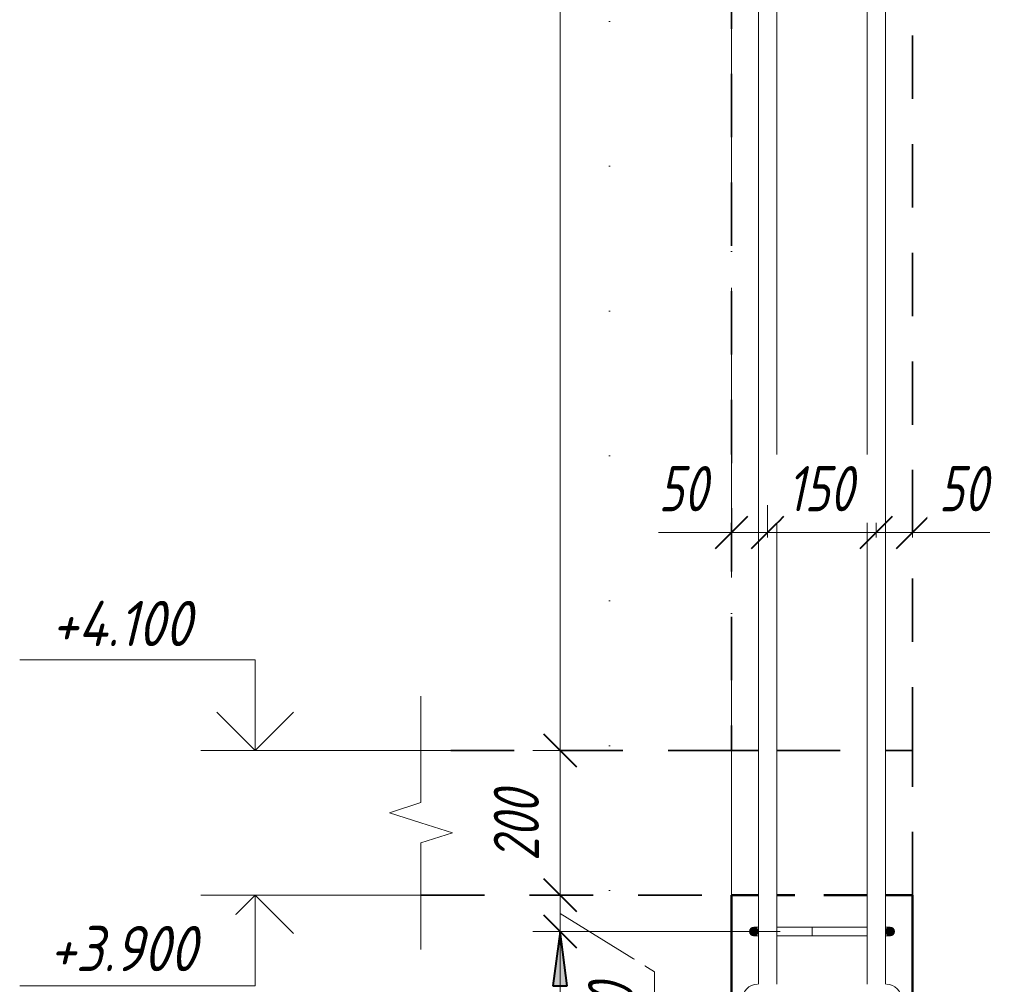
# Model space of a CAD drawing. Header units: millimetres. Extents: x 69109 to 82042, y -118926 to 7624.
# Tile 29 of 31: x 76699 to 78058, y 3777 to 5109. Entities that reach past the tile are written whole.
import ezdxf

# ---------------------------------------------------------------- set-up
doc = ezdxf.new("R2010")
doc.units = ezdxf.units.MM
for name, pattern in [('01 Штриховая _4 мм_', [150, 87.5, -62.5]), ('ADSK_Линия разреза', [400, 0, -200, 0, -200]), ('ADSK_Линия сетки', [500, 400, -50, 0, -50]), ('ADSK_Невидимые', [100, 60, -40]), ('ADSK_Пунктирная_п5', [100, 0, -100])]:
    doc.linetypes.add(name, pattern=pattern)
for name, color, linetype, lineweight in [('A-____-____-DIMS', 211, 'Continuous', 9), ('A-____-____-DIMS-25', 211, 'Continuous', 9), ('A-____-NOTE-TEXT', 131, 'Continuous', 20), ('A-DETL-GENF-OTLN', 92, 'Continuous', 20), ('A-FLOR-____-MCUT', 192, 'Continuous', 50), ('G-____-____-DIMS', 111, 'Continuous', 9), ('G-____-____-SYMB', 111, 'ADSK_Пунктирная_п5', 20), ('S-COLS-____-HDLN', 52, 'ADSK_Невидимые', 20), ('S-COLS-____-MCUT', 52, 'Continuous', 50), ('S-GRID-____-OTLN', 1, 'Continuous', 9), ('S-RBAR-____-MCUT', 171, 'Continuous', 20), ('S-RBAR-____-OTLN', 171, 'Continuous', 100)]:
    doc.layers.add(name, color=color, linetype=linetype, lineweight=lineweight)
doc.styles.add('GOST Common_I_4', font='GOST_Common Italic.ttf', dxfattribs={"width": 0.8, "height": 62.5})
doc.styles.add('GOST Common_I_5', font='GOST_Common Italic.ttf', dxfattribs={"width": 0.9, "height": 62.5})
doc.dimstyles.new('ADSK_Для_арматуры_Основной_2_5_мм_шаг_кол-во_Стрелки_точный', dxfattribs={"dimscale": 304.8, "dimtxt": 0.206224, "dimasz": 0, "dimexe": 0.123031, "dimexo": 0.000403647, "dimgap": 0.032808, "dimtad": 1, "dimdec": 0, "dimlfac": 304.8, "dimdsep": 46, "dimtxsty": 'GOST Common_I_4', "dimblk2": 'NONE', "dimsah": 1, "dimcen": 0.09, "dimdle": 0.123031, "dimazin": 0, "dimtfac": 1, "dimtdec": 4, "dimtix": 1, "dimtmove": 0, "dimatfit": 3, "dimfxl": 1, "dimtvp": 1, "dimtfill": 1, "dimtolj": 1, "dimtzin": 0, "dimarcsym": 2})
doc.dimstyles.new('ADSK_Округление_5мм__Узкий__3', dxfattribs={"dimscale": 304.8, "dimtxt": 0.206224, "dimasz": 0.147638, "dimexe": 0.123031, "dimexo": 0.000269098, "dimgap": 0.032808, "dimtad": 1, "dimdec": 0, "dimlfac": 304.8, "dimrnd": 5, "dimdsep": 46, "dimtxsty": 'GOST Common_I_4', "dimblk1": 'OBLIQUE', "dimblk2": 'OBLIQUE', "dimsah": 1, "dimcen": 0.09, "dimdle": 0.123031, "dimazin": 0, "dimtfac": 1, "dimtdec": 4, "dimtix": 1, "dimtmove": 1, "dimatfit": 3, "dimfxl": 1, "dimtvp": 1, "dimtfill": 1, "dimtolj": 1, "dimtzin": 0, "dimlwd": 20, "dimlwe": 20, "dimarcsym": 2})
doc.dimstyles.new('ADSK_Округление_5мм__Узкий__4', dxfattribs={"dimscale": 304.8, "dimtxt": 0.206224, "dimasz": 0.147638, "dimexe": 0.123031, "dimexo": 0.000269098, "dimgap": 0.032808, "dimtad": 1, "dimdec": 0, "dimlfac": 304.8, "dimrnd": 5, "dimdsep": 46, "dimtxsty": 'GOST Common_I_4', "dimblk1": 'OBLIQUE', "dimblk2": 'OBLIQUE', "dimsah": 1, "dimcen": 0.09, "dimdle": 0.123031, "dimazin": 0, "dimtfac": 1, "dimtdec": 4, "dimtix": 1, "dimtmove": 0, "dimatfit": 3, "dimfxl": 1, "dimtvp": 1, "dimtfill": 1, "dimtolj": 1, "dimtzin": 0, "dimlwd": 20, "dimlwe": 20, "dimarcsym": 2})

# ---------------------------------------------------------------- blocks, each defined once
blk = doc.blocks.new('ADSK_Обрыв_Линия - ADSK_Обрыв_линия-1072157-КЖ1_ПЭ_ВЭ1_Армирование_Пилоны_Пм-1_7_2-2')
at = {"layer": 'A-DETL-GENF-OTLN'}
for p, q in [((69721.5, 4028.2), (69721.5, 4100)), ((69721.5, 3900), (69721.5, 3972.5))]:
    blk.add_line(p, q, dxfattribs=at)
blk = doc.blocks.new('DIMBLOCK44-КЖ1_ПЭ_ВЭ1_Армирование_Пилоны_Пм-1_7_2-2')
at = {"layer": 'A-____-____-DIMS-25', "lineweight": 40}
for points in [[(77445.3, 3850), (77435.4, 3775), (77455.1, 3775)], [(77445.3, 2950), (77455.1, 3025), (77435.4, 3025)]]:
    blk.add_hatch(color=256, dxfattribs=at).paths.add_polyline_path(points)
at = {"layer": 'A-____-____-DIMS-25'}
for p, q in [((77445.3, 3887.5), (77445.3, 2912.5)), ((77445.3, 3850), (77407.8, 3850)), ((77445.3, 3850), (77669.2, 3850)), ((77445.3, 2950), (77407.8, 2950)), ((77445.3, 2950), (77669.2, 2950))]:
    blk.add_line(p, q, dxfattribs=at)
at = {"layer": 'A-____-____-DIMS-25', "lineweight": 40}
for p, q in [((77445.3, 3850), (77435.4, 3775)), ((77455.1, 3775), (77445.3, 3850)), ((77435.4, 3775), (77455.1, 3775)), ((77455.1, 3025), (77435.4, 3025)), ((77435.4, 3025), (77445.3, 2950)), ((77445.3, 2950), (77455.1, 3025))]:
    blk.add_line(p, q, dxfattribs=at)
at = {"layer": 'A-____-____-DIMS-25', "color": 0, "insert": (77353.6, 3246.6), "char_height": 62.5, "width": 368.194, "attachment_point": 1, "rotation": 90, "line_spacing_factor": 1.022761, "style": 'GOST Common_I_4', "bg_fill": 3, "box_fill_scale": 1.25, "bg_fill_color": 256, "bg_fill_true_color": 13158600, "bg_fill_transparency": 0}
blk.add_mtext('100x9=900', dxfattribs=at)
blk = doc.blocks.new('_None')
blk = doc.blocks.new('DIMBLOCK50-КЖ1_ПЭ_ВЭ1_Армирование_Пилоны_Пм-1_7_2-2')
at = {"layer": 'A-____-____-DIMS-25', "lineweight": 20}
for p, q in [((77445.3, 3937.5), (77445.3, 3812.5)), ((77445.3, 3900), (77407.8, 3900)), ((77445.3, 3900), (77452.1, 3900)), ((77575.5, 3794.1), (77445.3, 3875)), ((77445.3, 3850), (77407.8, 3850)), ((77445.3, 3850), (77749.2, 3850)), ((77575.5, 3711.3), (77575.5, 3794.1))]:
    blk.add_line(p, q, dxfattribs=at)
at = {"layer": 'A-____-____-DIMS-25', "lineweight": 40}
for p, q in [((77445.3, 3900), (77422.8, 3922.5)), ((77445.3, 3900), (77467.8, 3877.5)), ((77445.3, 3850), (77422.8, 3872.5)), ((77445.3, 3850), (77467.8, 3827.5))]:
    blk.add_line(p, q, dxfattribs=at)
at = {"layer": 'A-____-____-DIMS-25', "color": 0, "lineweight": 20, "insert": (77483.8, 3711.3), "char_height": 62.5, "width": 84.378, "attachment_point": 1, "rotation": 90, "line_spacing_factor": 1.022761, "style": 'GOST Common_I_4', "bg_fill": 3, "box_fill_scale": 1.25, "bg_fill_color": 256, "bg_fill_true_color": 13158600, "bg_fill_transparency": 0}
blk.add_mtext('50', dxfattribs=at)
blk = doc.blocks.new('_Oblique')
at = {"color": 0, "linetype": 'ByBlock', "lineweight": -2}
blk.add_line((-0.5, -0.5), (0.5, 0.5), dxfattribs=at)
blk = doc.blocks.new('DIMBLOCK51-КЖ1_ПЭ_ВЭ1_Армирование_Пилоны_Пм-1_7_2-2')
at = {"layer": 'A-____-____-DIMS-25', "lineweight": 20}
for p, q in [((77445.3, 6637.2), (77445.3, 4100)), ((77445.3, 6599.7), (77407.8, 6599.7)), ((77445.3, 6599.7), (77694.2, 6599.7)), ((77445.3, 4100), (77407.8, 4100)), ((77445.3, 4100), (77452.1, 4100))]:
    blk.add_line(p, q, dxfattribs=at)
at = {"layer": 'A-____-____-DIMS-25', "lineweight": 40}
for p, q in [((77445.3, 6599.7), (77422.8, 6622.2)), ((77445.3, 6599.7), (77467.8, 6577.2)), ((77445.3, 4100), (77422.8, 4122.5)), ((77445.3, 4100), (77467.8, 4077.5))]:
    blk.add_line(p, q, dxfattribs=at)
at = {"layer": 'A-____-____-DIMS-25', "color": 0, "lineweight": 20, "insert": (77353.6, 5279.5), "char_height": 62.5, "width": 168.756, "attachment_point": 1, "rotation": 90, "line_spacing_factor": 1.022761, "style": 'GOST Common_I_4', "bg_fill": 3, "box_fill_scale": 1.25, "bg_fill_color": 256, "bg_fill_true_color": 13158600, "bg_fill_transparency": 0}
blk.add_mtext('2500', dxfattribs=at)
blk = doc.blocks.new('DIMBLOCK52-КЖ1_ПЭ_ВЭ1_Армирование_Пилоны_Пм-1_7_2-2')
at = {"layer": 'A-____-____-DIMS-25', "lineweight": 40}
for p, q in [((77445.3, 4100), (77422.8, 4122.5)), ((77445.3, 4100), (77467.8, 4077.5)), ((77445.3, 3900), (77422.8, 3922.5)), ((77445.3, 3900), (77467.8, 3877.5))]:
    blk.add_line(p, q, dxfattribs=at)
at = {"layer": 'A-____-____-DIMS-25', "lineweight": 20}
for p, q in [((77445.3, 4100), (77407.8, 4100)), ((77445.3, 4100), (77445.3, 3862.5)), ((77445.3, 4100), (77452.1, 4100)), ((77445.3, 3900), (77407.8, 3900)), ((77445.3, 3900), (77452.1, 3900))]:
    blk.add_line(p, q, dxfattribs=at)
at = {"layer": 'A-____-____-DIMS-25', "color": 0, "lineweight": 20, "insert": (77353.6, 3947.3), "char_height": 62.5, "width": 126.567, "attachment_point": 1, "rotation": 90, "line_spacing_factor": 1.022761, "style": 'GOST Common_I_4', "bg_fill": 3, "box_fill_scale": 1.25, "bg_fill_color": 256, "bg_fill_true_color": 13158600, "bg_fill_transparency": 0}
blk.add_mtext('200', dxfattribs=at)
blk = doc.blocks.new('DIMBLOCK53-КЖ1_ПЭ_ВЭ1_Армирование_Пилоны_Пм-1_7_2-2')
at = {"layer": 'A-____-____-DIMS-25', "lineweight": 20}
for p, q in [((77881.7, 4401.2), (77881.7, 4438.7)), ((77931.7, 4401.2), (77931.7, 4438.7)), ((77969.2, 4401.2), (77881.7, 4401.2)), ((77881.7, 4401.2), (77881.7, 4394.4)), ((77955.5, 4401.2), (77906.7, 4401.2)), ((77931.7, 4401.2), (77931.7, 4394.4)), ((78038.3, 4401.2), (77955.5, 4401.2))]:
    blk.add_line(p, q, dxfattribs=at)
at = {"layer": 'A-____-____-DIMS-25', "lineweight": 40}
for p, q in [((77881.7, 4401.2), (77904.2, 4423.7)), ((77931.7, 4401.2), (77954.2, 4423.7)), ((77881.7, 4401.2), (77859.2, 4378.7)), ((77931.7, 4401.2), (77909.2, 4378.7))]:
    blk.add_line(p, q, dxfattribs=at)
at = {"layer": 'A-____-____-DIMS-25', "color": 0, "lineweight": 20, "insert": (77968, 4492.9), "char_height": 62.5, "width": 84.378, "attachment_point": 1, "line_spacing_factor": 1.022761, "style": 'GOST Common_I_4', "bg_fill": 3, "box_fill_scale": 1.25, "bg_fill_color": 256, "bg_fill_true_color": 13158600, "bg_fill_transparency": 0}
blk.add_mtext('50', dxfattribs=at)
blk = doc.blocks.new('DIMBLOCK54-КЖ1_ПЭ_ВЭ1_Армирование_Пилоны_Пм-1_7_2-2')
at = {"layer": 'A-____-____-DIMS-25', "lineweight": 20}
for p, q in [((77731.7, 4401.2), (77731.7, 4438.7)), ((77881.7, 4401.2), (77881.7, 4438.7)), ((77881.7, 4401.2), (77731.7, 4401.2)), ((77731.7, 4401.2), (77731.7, 4394.4)), ((77881.7, 4401.2), (77881.7, 4394.4))]:
    blk.add_line(p, q, dxfattribs=at)
at = {"layer": 'A-____-____-DIMS-25', "lineweight": 40}
for p, q in [((77731.7, 4401.2), (77754.2, 4423.7)), ((77881.7, 4401.2), (77904.2, 4423.7)), ((77731.7, 4401.2), (77709.2, 4378.7)), ((77881.7, 4401.2), (77859.2, 4378.7))]:
    blk.add_line(p, q, dxfattribs=at)
at = {"layer": 'A-____-____-DIMS-25', "color": 0, "lineweight": 20, "insert": (77758.8, 4492.9), "char_height": 62.5, "width": 115.061, "attachment_point": 1, "line_spacing_factor": 1.022761, "style": 'GOST Common_I_4', "bg_fill": 3, "box_fill_scale": 1.25, "bg_fill_color": 256, "bg_fill_true_color": 13158600, "bg_fill_transparency": 0}
blk.add_mtext('150', dxfattribs=at)
blk = doc.blocks.new('DIMBLOCK55-КЖ1_ПЭ_ВЭ1_Армирование_Пилоны_Пм-1_7_2-2')
at = {"layer": 'A-____-____-DIMS-25', "lineweight": 20}
for p, q in [((77681.7, 4401.2), (77681.7, 4438.7)), ((77731.7, 4401.2), (77731.7, 4438.7)), ((77581.1, 4401.2), (77663.9, 4401.2)), ((77731.7, 4401.2), (77644.2, 4401.2)), ((77663.9, 4401.2), (77706.7, 4401.2)), ((77681.7, 4401.2), (77681.7, 4394.4)), ((77731.7, 4401.2), (77731.7, 4394.4))]:
    blk.add_line(p, q, dxfattribs=at)
at = {"layer": 'A-____-____-DIMS-25', "lineweight": 40}
for p, q in [((77681.7, 4401.2), (77704.2, 4423.7)), ((77731.7, 4401.2), (77754.2, 4423.7)), ((77681.7, 4401.2), (77659.2, 4378.7)), ((77731.7, 4401.2), (77709.2, 4378.7))]:
    blk.add_line(p, q, dxfattribs=at)
at = {"layer": 'A-____-____-DIMS-25', "color": 0, "lineweight": 20, "insert": (77581.1, 4492.9), "char_height": 62.5, "width": 84.378, "attachment_point": 1, "line_spacing_factor": 1.022761, "style": 'GOST Common_I_4', "bg_fill": 3, "box_fill_scale": 1.25, "bg_fill_color": 256, "bg_fill_true_color": 13158600, "bg_fill_transparency": 0}
blk.add_mtext('50', dxfattribs=at)
blk = doc.blocks.new('Высотные отметки - Стрелка вверх-6399-КЖ1_ПЭ_ВЭ1_Армирование_Пилоны_Пм-1_7_2-2')
at = {"layer": 'A-____-NOTE-TEXT'}
for p, q in [((69492.6, 4225), (69167.6, 4225)), ((69492.6, 4100), (69492.6, 4225)), ((69492.6, 4100), (69439.6, 4153)), ((69492.6, 4100), (69545.6, 4153)), ((69567.6, 4100), (69417.6, 4100))]:
    blk.add_line(p, q, dxfattribs=at)
blk = doc.blocks.new('Высотные отметки - Стрелка вниз-6400-КЖ1_ПЭ_ВЭ1_Армирование_Пилоны_Пм-1_7_2-2')
at = {"layer": 'A-____-NOTE-TEXT'}
for p, q in [((69567.6, 3900), (69417.6, 3900)), ((69492.6, 3900), (69439.6, 3847)), ((69492.6, 3900), (69492.6, 3775)), ((69492.6, 3900), (69545.6, 3847)), ((69492.6, 3775), (69167.6, 3775))]:
    blk.add_line(p, q, dxfattribs=at)

msp = doc.modelspace()

# ---------------------------------------------------------------- hatches: boundary and pattern name
at = {"layer": 'S-RBAR-____-MCUT'}
h = msp.add_hatch(color=256, dxfattribs=at)
edge = h.paths.add_edge_path()
edge.add_arc((77712.7221, 3850), 6, 0, 360)
for points in [[(77712.7221, 3844), (77717.9182, 3847), (77717.9182, 3853), (77712.7221, 3856), (77707.5259, 3853), (77707.5259, 3847)], [(77900.7221, 3844), (77905.9182, 3847), (77905.9182, 3853), (77900.7221, 3856), (77895.5259, 3853), (77895.5259, 3847)]]:
    msp.add_hatch(color=256, dxfattribs=at).paths.add_polyline_path(points)
h = msp.add_hatch(color=256, dxfattribs=at)
edge = h.paths.add_edge_path()
edge.add_arc((77900.7221, 3850), 6, 0, 360)

# ---------------------------------------------------------------- linework, layer by layer
at = {"layer": 'A-____-NOTE-TEXT'}
for p, q in [((77253.2291, 4100), (77253.2291, 4175)), ((77253.2291, 4028.1543), (77209.904, 4014.0772)), ((77209.904, 4014.0772), (77253.2291, 4000)), ((77253.2291, 4000), (77296.5304, 3986.25)), ((77253.2291, 3972.5), (77296.5304, 3986.25)), ((77253.2291, 3900), (77253.2291, 3825))]:
    msp.add_line(p, q, dxfattribs=at)
at = {"layer": 'A-FLOR-____-MCUT', "linetype": '01 Штриховая _4 мм_', "lineweight": 35}
for p, q in [((77681.7209, 4100), (77253.2291, 4100)), ((77931.7209, 3900), (77931.7209, 4100)), ((77253.2291, 3900), (77681.7209, 3900))]:
    msp.add_line(p, q, dxfattribs=at)
at = {"layer": 'G-____-____-DIMS', "lineweight": 20}
for p, q in [((77340.1041, 4100), (77024.3253, 4100)), ((77328.7452, 3900), (77024.3253, 3900))]:
    msp.add_line(p, q, dxfattribs=at)
at = {"layer": 'G-____-____-SYMB', "linetype": 'ADSK_Линия разреза'}
msp.add_line((77513.6333, 7508.3148), (77513.6333, -642.0148), dxfattribs=at)
at = {"layer": 'S-COLS-____-HDLN', "linetype": '01 Штриховая _4 мм_', "lineweight": 35}
for p, q in [((77681.7705, 4100), (77719.2221, 4100)), ((77744.2221, 4100), (77869.2221, 4100)), ((77894.2221, 4100), (77931.7209, 4100))]:
    msp.add_line(p, q, dxfattribs=at)
at = {"layer": 'S-COLS-____-HDLN', "lineweight": 50}
for p, q in [((77719.2221, 3900), (77681.7705, 3900)), ((77869.2221, 3900), (77744.2221, 3900)), ((77931.7209, 3900), (77894.2221, 3900))]:
    msp.add_line(p, q, dxfattribs=at)
at = {"layer": 'S-COLS-____-MCUT', "linetype": '01 Штриховая _4 мм_', "lineweight": 35}
for p, q in [((77681.7209, 6834.4979), (77681.7209, 4100)), ((77931.7209, 4100), (77931.7209, 6834.4979))]:
    msp.add_line(p, q, dxfattribs=at)
at = {"layer": 'S-COLS-____-MCUT'}
for p, q in [((77681.7209, 3900), (77681.7209, -160)), ((77931.7209, -160), (77931.7209, 3900))]:
    msp.add_line(p, q, dxfattribs=at)
at = {"layer": 'S-GRID-____-OTLN', "linetype": 'ADSK_Линия сетки'}
msp.add_line((77681.7209, -1662.0625), (77681.7209, 7513.2758), dxfattribs=at)
at = {"layer": 'S-RBAR-____-MCUT'}
for p, q in [((77712.7221, 3856), (77707.5259, 3853)), ((77707.5259, 3853), (77707.5259, 3847)), ((77707.5259, 3847), (77712.7221, 3844)), ((77717.9182, 3853), (77712.7221, 3856)), ((77712.7221, 3844), (77717.9182, 3847)), ((77717.9182, 3847), (77717.9182, 3853)), ((77900.7221, 3856), (77895.5259, 3853)), ((77895.5259, 3853), (77895.5259, 3847)), ((77895.5259, 3847), (77900.7221, 3844)), ((77905.9182, 3853), (77900.7221, 3856)), ((77900.7221, 3844), (77905.9182, 3847)), ((77905.9182, 3847), (77905.9182, 3853))]:
    msp.add_line(p, q, dxfattribs=at)
for centre in [(77712.7221, 3850), (77900.7221, 3850)]:
    msp.add_circle(centre, 6, dxfattribs=at)
at = {"layer": 'S-RBAR-____-OTLN', "lineweight": 20}
for p, q in [((77719.2221, 6599.6543), (77719.2221, 4119.4996)), ((77744.2221, 6599.6543), (77744.2221, 4119.4996)), ((77869.2221, 6599.6543), (77869.2221, 4119.4996)), ((77894.2221, 6599.6543), (77894.2221, 4119.4996)), ((77719.2221, 4105.7893), (77719.2221, 4119.4996)), ((77744.2221, 4105.7893), (77744.2221, 4119.4996)), ((77869.2221, 4105.7893), (77869.2221, 4119.4996)), ((77894.2221, 4105.7893), (77894.2221, 4119.4996)), ((77719.2221, 4105.7893), (77719.2221, 3943.465)), ((77744.2221, 4105.7893), (77744.2221, 3943.465)), ((77869.2221, 4105.7893), (77869.2221, 3943.465)), ((77894.2221, 4105.7893), (77894.2221, 3943.465)), ((77719.2221, 3943.465), (77719.2221, 3929.7547)), ((77744.2221, 3943.465), (77744.2221, 3929.7547)), ((77869.2221, 3943.465), (77869.2221, 3929.7547)), ((77894.2221, 3943.465), (77894.2221, 3929.7547)), ((77719.2221, 3929.7547), (77719.2221, 3777)), ((77744.2221, 3929.7547), (77744.2221, 3777)), ((77869.2221, 3929.7547), (77869.2221, 3777)), ((77894.2221, 3929.7547), (77894.2221, 3777)), ((77712.7221, 3856), (77719.0169, 3856)), ((77744.117, 3856), (77747.2881, 3856)), ((77747.3293, 3856), (77774.1779, 3856)), ((77774.1779, 3856), (77793.395, 3856)), ((77793.395, 3856), (77864.7221, 3856)), ((77793.395, 3844), (77793.395, 3856)), ((77864.7221, 3856), (77869.2618, 3856)), ((77894.4274, 3856), (77900.7221, 3856)), ((77712.7221, 3844), (77718.6468, 3844)), ((77744.1824, 3844), (77746.7831, 3844)), ((77746.8073, 3844), (77774.1779, 3844)), ((77774.1779, 3844), (77793.395, 3844)), ((77793.395, 3844), (77864.7221, 3844)), ((77864.7221, 3844), (77869.2618, 3844)), ((77894.4274, 3844), (77900.7221, 3844))]:
    msp.add_line(p, q, dxfattribs=at)
for centre, radius, start, end in [((77712.7221, 3850), 6, 90, 270), ((77712.7221, 3850), 6, 90, 270), ((77900.7221, 3850), 6, 270, 90), ((77717.7149, 3756), 21, 90, 270), ((77895.7149, 3756), 21, 270, 90)]:
    msp.add_arc(centre, radius, start, end, dxfattribs=at)

# ---------------------------------------------------------------- block references
at = {"layer": 'A-____-NOTE-TEXT'}
for name in ['Высотные отметки - Стрелка вверх-6399-КЖ1_ПЭ_ВЭ1_Армирование_Пилоны_Пм-1_7_2-2', 'Высотные отметки - Стрелка вниз-6400-КЖ1_ПЭ_ВЭ1_Армирование_Пилоны_Пм-1_7_2-2']:
    msp.add_blockref(name, (7531.7209, 0), dxfattribs=at)
at = {"layer": 'A-DETL-GENF-OTLN'}
msp.add_blockref('ADSK_Обрыв_Линия - ADSK_Обрыв_линия-1072157-КЖ1_ПЭ_ВЭ1_Армирование_Пилоны_Пм-1_7_2-2', (7531.7209, 0), dxfattribs=at)

# ---------------------------------------------------------------- texts
at = {"layer": 'G-____-____-DIMS', "lineweight": 20, "insert": (76743.0991, 4306.6768), "char_height": 62.5, "width": 254.942836, "attachment_point": 1, "line_spacing_factor": 1.022761, "style": 'GOST Common_I_5', "bg_fill": 3, "box_fill_scale": 1.25, "bg_fill_color": 256, "bg_fill_true_color": 13158600, "bg_fill_transparency": 0}
msp.add_mtext('+4.100', dxfattribs=at)

# ---------------------------------------------------------------- next in the draw order: texts
at = {"layer": 'G-____-____-DIMS', "lineweight": 20, "insert": (76740.2706, 3857.6392), "char_height": 62.5, "width": 261.731255, "attachment_point": 1, "line_spacing_factor": 1.022761, "style": 'GOST Common_I_5', "bg_fill": 3, "box_fill_scale": 1.25, "bg_fill_color": 256, "bg_fill_true_color": 13158600, "bg_fill_transparency": 0}
msp.add_mtext('+3.900', dxfattribs=at)

# ---------------------------------------------------------------- next in the draw order: dimensions: what is measured, and where the dimension line sits
at = {"layer": 'A-____-____-DIMS', "lineweight": 20}
dim = msp.add_linear_dim(base=(77445.2566, 4100), p1=(77719.2221, 6599.6543), p2=(77477.0764, 4100), angle=90, dimstyle='ADSK_Округление_5мм__Узкий__4', override={"dimpost": '<>', "dimfxl": 2511.355403}, dxfattribs=at)
dim.commit()
dim.dimension.update_dxf_attribs({"geometry": 'DIMBLOCK51-КЖ1_ПЭ_ВЭ1_Армирование_Пилоны_Пм-1_7_2-2', "text_midpoint": (77403.6041, 5349.8271)})
dim = msp.add_linear_dim(base=(77881.7221, 4401.2046), p1=(77931.7209, 4369.3848), p2=(77881.7221, 4369.3848), dimstyle='ADSK_Округление_5мм__Узкий__3', override={"dimpost": '<>', "dimfxl": 49.998764}, dxfattribs=at)
dim.commit()
dim.dimension.update_dxf_attribs({"geometry": 'DIMBLOCK53-КЖ1_ПЭ_ВЭ1_Армирование_Пилоны_Пм-1_7_2-2', "text_midpoint": (78010.1405, 4451.2147), "dimtype": 160})
at = {"layer": 'A-____-____-DIMS'}
dim = msp.add_linear_dim(base=(77445.2566, 2950), p1=(77706.7221, 3850), p2=(77706.7221, 2950), angle=90, text='100x9=900', dimstyle='ADSK_Для_арматуры_Основной_2_5_мм_шаг_кол-во_Стрелки_точный', override={"dimpost": '<>', "dimblk1": 'None', "dimblk2": 'None', "dimsah": 1, "dimfxl": 900}, dxfattribs=at)
dim.commit()
dim.dimension.update_dxf_attribs({"geometry": 'DIMBLOCK44-КЖ1_ПЭ_ВЭ1_Армирование_Пилоны_Пм-1_7_2-2', "text_midpoint": (77404.0066, 3400)})

# ---------------------------------------------------------------- next in the draw order: dimensions: what is measured, and where the dimension line sits
at = {"layer": 'A-____-____-DIMS', "lineweight": 20}
dim = msp.add_linear_dim(base=(77731.7221, 4401.2046), p1=(77881.7221, 4369.3848), p2=(77731.7221, 4369.3848), dimstyle='ADSK_Округление_5мм__Узкий__4', override={"dimpost": '<>', "dimfxl": 150}, dxfattribs=at)
dim.commit()
dim.dimension.update_dxf_attribs({"geometry": 'DIMBLOCK54-КЖ1_ПЭ_ВЭ1_Армирование_Пилоны_Пм-1_7_2-2', "text_midpoint": (77806.7221, 4442.8571)})
dim = msp.add_linear_dim(base=(77445.2566, 3850), p1=(77477.0764, 3900), p2=(77774.1779, 3850), angle=90, dimstyle='ADSK_Округление_5мм__Узкий__3', override={"dimpost": '<>', "dimfxl": 301.279466}, dxfattribs=at)
dim.commit()
dim.dimension.update_dxf_attribs({"geometry": 'DIMBLOCK50-КЖ1_ПЭ_ВЭ1_Армирование_Пилоны_Пм-1_7_2-2', "text_midpoint": (77525.4592, 3753.4482), "dimtype": 160, "text_rotation": 90})

# ---------------------------------------------------------------- next in the draw order: dimensions: what is measured, and where the dimension line sits
dim = msp.add_linear_dim(base=(77681.7209, 4401.2046), p1=(77731.7221, 4369.3848), p2=(77681.7209, 4369.3848), dimstyle='ADSK_Округление_5мм__Узкий__3', override={"dimpost": '<>', "dimfxl": 50.001236}, dxfattribs=at)
dim.commit()
dim.dimension.update_dxf_attribs({"geometry": 'DIMBLOCK55-КЖ1_ПЭ_ВЭ1_Армирование_Пилоны_Пм-1_7_2-2', "text_midpoint": (77623.2558, 4451.2147), "dimtype": 160})
dim = msp.add_linear_dim(base=(77445.2566, 3900), p1=(77477.0764, 4100), p2=(77477.0764, 3900), angle=90, dimstyle='ADSK_Округление_5мм__Узкий__4', override={"dimpost": '<>', "dimfxl": 200}, dxfattribs=at)
dim.commit()
dim.dimension.update_dxf_attribs({"geometry": 'DIMBLOCK52-КЖ1_ПЭ_ВЭ1_Армирование_Пилоны_Пм-1_7_2-2', "text_midpoint": (77404.0066, 4000)})

doc.saveas('drawing.dxf')
